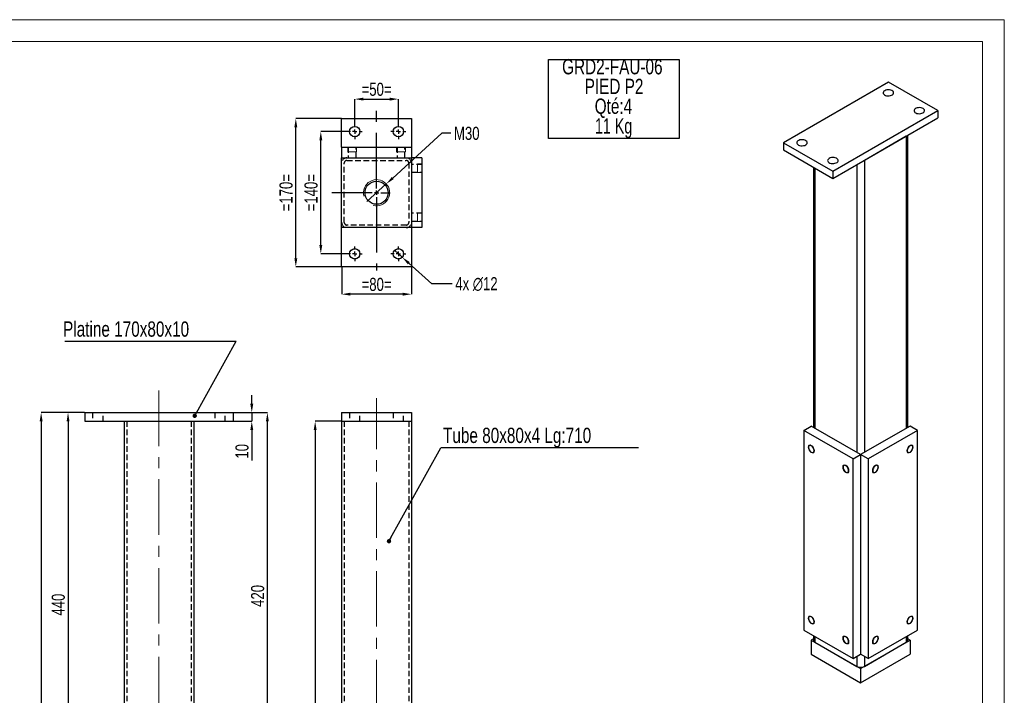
# Model space of a CAD drawing. Header units: millimetres. Extents: x 5 to 415, y 5 to 292.
# Tile 3 of 3: x 189 to 415, y 137 to 292. Entities that reach past the tile are written whole.
import ezdxf

# ---------------------------------------------------------------- set-up
doc = ezdxf.new("R2010")
doc.units = ezdxf.units.MM
doc.header["$PDSIZE"] = -1
doc.linetypes.add('CENTERX2', pattern=[20.32, 12.7, -2.54, 2.54, -2.54])
doc.linetypes.add('HIDDEN', pattern=[1.905, 1.27, -0.635])
for name, color, linetype in [('COTES', 1, 'Continuous'), ('NOTES', 6, 'Continuous'), ('TRAIT-FINS', 9, 'Continuous'), ('TRAIT-MIXTES', 3, 'CENTERX2'), ('TRAIT-TIRET', 2, 'HIDDEN')]:
    doc.layers.add(name, color=color, linetype=linetype)
doc.layers.add('TRAIT-FORT', color=4, linetype='Continuous', lineweight=25)
doc.styles.add('SLDTEXTSTYLE0', font='TXT', dxfattribs={"width": 0.75})
doc.styles.add('SLDTEXTSTYLE5', font='TXT', dxfattribs={"width": 0.7})
doc.dimstyles.new('SLDDIMSTYLE1', dxfattribs={"dimtxt": 3, "dimasz": 2, "dimexe": 0, "dimexo": 0.0625, "dimgap": 0.75, "dimtad": 1, "dimlfac": 5, "dimrnd": 1e-09, "dimzin": 12, "dimdsep": 46, "dimtxsty": 'SLDTEXTSTYLE0', "dimsah": 1, "dimcen": 0.09, "dimadec": 0, "dimazin": 3, "dimtfac": 1, "dimtofl": 0, "dimtmove": 0, "dimatfit": 3, "dimfxl": 1, "dimfrac": 2, "dimtolj": 1, "dimtzin": 12, "dimarcsym": 0})
doc.dimstyles.new('SLDDIMSTYLE2', dxfattribs={"dimtxt": 3, "dimasz": 2, "dimexe": 0, "dimexo": 0.0625, "dimgap": 0.75, "dimtad": 1, "dimlfac": 5, "dimrnd": 1e-09, "dimzin": 12, "dimdsep": 46, "dimtxsty": 'SLDTEXTSTYLE0', "dimsah": 1, "dimcen": 0.09, "dimadec": 0, "dimazin": 3, "dimtfac": 1, "dimtmove": 0, "dimatfit": 0, "dimfxl": 1, "dimfrac": 2, "dimtolj": 1, "dimtzin": 12, "dimarcsym": 0})
doc.dimstyles.new('SLDDIMSTYLE3', dxfattribs={"dimtxt": 0.18, "dimasz": 1, "dimexe": 0, "dimexo": 0.0625, "dimgap": 0, "dimtad": 0, "dimtih": 1, "dimtoh": 1, "dimdec": 0, "dimrnd": 1e-09, "dimzin": 0, "dimdsep": 46, "dimtxsty": 'Standard', "dimblk1": 'DOT', "dimblk2": 'DOT', "dimsah": 1, "dimcen": 0.09, "dimadec": 0, "dimazin": 0, "dimtfac": 1, "dimtdec": 0, "dimtofl": 0, "dimtmove": 0, "dimatfit": 3, "dimldrblk": 'DOT', "dimfxl": 1, "dimfrac": 2, "dimtolj": 1, "dimtzin": 0, "dimarcsym": 0})
doc.dimstyles.new('SLDDIMSTYLE4', dxfattribs={"dimtxt": 3, "dimasz": 2, "dimexe": 0, "dimexo": 0.0625, "dimgap": 0.75, "dimtad": 0, "dimtih": 1, "dimtoh": 1, "dimlfac": 5, "dimrnd": 1e-09, "dimzin": 12, "dimdsep": 46, "dimtxsty": 'SLDTEXTSTYLE0', "dimblk1": 'NONE', "dimsah": 1, "dimcen": 0, "dimadec": 0, "dimazin": 3, "dimtfac": 1, "dimtmove": 0, "dimatfit": 3, "dimldrblk": 'NONE', "dimfxl": 1, "dimfrac": 2, "dimtolj": 1, "dimtzin": 12, "dimarcsym": 0})
doc.dimstyles.new('SLDDIMSTYLE5', dxfattribs={"dimtxt": 3, "dimasz": 2, "dimexe": 0, "dimexo": 0.0625, "dimgap": 0.75, "dimtad": 0, "dimtih": 1, "dimtoh": 1, "dimlfac": 5, "dimrnd": 1e-09, "dimzin": 12, "dimdsep": 46, "dimtxsty": 'SLDTEXTSTYLE0', "dimblk1": 'NONE', "dimsah": 1, "dimcen": 0, "dimadec": 0, "dimazin": 3, "dimtfac": 1, "dimtmove": 0, "dimatfit": 3, "dimldrblk": 'NONE', "dimfxl": 1, "dimfrac": 2, "dimtolj": 1, "dimtzin": 12, "dimarcsym": 0})

# ---------------------------------------------------------------- blocks, each defined once
blk = doc.blocks.new('_D_14')
at = {"layer": 'COTES', "color": 0, "lineweight": -2, "transparency": 16777216}
for p, q in [((263.1, 200.01), (257.09, 200.01)), ((257.09, 198.01), (257.09, 60.01)), ((263.1, 58.01), (257.09, 58.01))]:
    blk.add_line(p, q, dxfattribs=at)
at = {"layer": 'COTES', "color": 0, "transparency": 16777216}
for points in [[(256.75, 198.01), (257.42, 198.01), (257.09, 200.01)], [(256.75, 60.01), (257.42, 60.01), (257.09, 58.01)]]:
    blk.add_solid(points, dxfattribs=at)
at = {"layer": 'Defpoints', "color": 0, "transparency": 16777216}
for p in [(263.16, 200.01), (257.09, 58.01), (263.16, 58.01)]:
    blk.add_point(p, dxfattribs=at)
at = {"layer": 'COTES', "color": 0, "transparency": 16777216, "insert": (253.34, 129.01), "char_height": 3, "attachment_point": 2, "rotation": 90, "style": 'SLDTEXTSTYLE0'}
blk.add_mtext('\\A1;710', dxfattribs=at)
blk = doc.blocks.new('SW_NOTE_8')
at = {"layer": 'NOTES', "color": 0}
blk.add_line((45.26, 0), (0, 0), dxfattribs=at)
at = {"layer": 'NOTES', "color": 0, "insert": (0.47, 4.57), "char_height": 3.5, "attachment_point": 1, "style": 'SLDTEXTSTYLE0'}
blk.add_mtext('Tube 80x80x4 Lg:710', dxfattribs=at)
blk = doc.blocks.new('_Dot')
at = {"color": 0, "linetype": 'ByBlock', "lineweight": -2}
blk.add_line((-0.5, 0), (-1, 0), dxfattribs=at)
at = {"color": 0, "linetype": 'ByBlock', "const_width": 0.5}
blk.add_lwpolyline([(-0.25, 0, 1), (0.25, 0, 1)], format="xyb", close=True, dxfattribs=at)
blk = doc.blocks.new('SW_NOTE_11')
at = {"layer": 'NOTES', "color": 0}
for p, q in [((-0.02, -13.7), (-0.02, 4.42)), ((-0.02, 4.42), (29.92, 4.42)), ((29.92, 4.42), (29.92, -13.7)), ((29.92, -13.7), (-0.02, -13.7))]:
    blk.add_line(p, q, dxfattribs=at)
at = {"layer": 'NOTES', "color": 0, "char_height": 3.5, "attachment_point": 2}
for s, insert, style in [('GRD2-FAU-06', (14.6, 4.51), 'SLDTEXTSTYLE0'), ('PIED P2', (14.99, -0.01), 'SLDTEXTSTYLE0'), ('Qté:4', (14.85, -4.54), 'SLDTEXTSTYLE0'), ('11 Kg', (14.89, -9.07), 'SLDTEXTSTYLE5')]:
    blk.add_mtext(s, dxfattribs=dict(at, insert=insert, style=style))
blk = doc.blocks.new('_D_16')
at = {"layer": 'COTES', "color": 0, "lineweight": -2, "transparency": 16777216}
for p, q in [((204.23, 202.01), (194.3, 202.01)), ((194.3, 200.01), (194.3, 56.01)), ((213.23, 54.01), (194.3, 54.01))]:
    blk.add_line(p, q, dxfattribs=at)
at = {"layer": 'COTES', "color": 0, "transparency": 16777216}
for points in [[(193.96, 200.01), (194.63, 200.01), (194.3, 202.01)], [(193.96, 56.01), (194.63, 56.01), (194.3, 54.01)]]:
    blk.add_solid(points, dxfattribs=at)
at = {"layer": 'Defpoints', "color": 0, "transparency": 16777216}
for p in [(204.3, 202.01), (194.3, 54.01), (213.3, 54.01)]:
    blk.add_point(p, dxfattribs=at)
at = {"layer": 'COTES', "color": 0, "transparency": 16777216, "insert": (190.55, 128.01), "char_height": 3, "attachment_point": 2, "rotation": 90, "style": 'SLDTEXTSTYLE0'}
blk.add_mtext('\\A1;740', dxfattribs=at)
blk = doc.blocks.new('_D_19')
at = {"layer": 'COTES', "color": 0, "lineweight": -2, "transparency": 16777216}
for p, q in [((238.36, 202.01), (246.14, 202.01)), ((246.14, 120.01), (246.14, 200.01)), ((229.36, 118.01), (246.14, 118.01))]:
    blk.add_line(p, q, dxfattribs=at)
at = {"layer": 'COTES', "color": 0, "transparency": 16777216}
for points in [[(245.81, 200.01), (246.47, 200.01), (246.14, 202.01)], [(245.81, 120.01), (246.47, 120.01), (246.14, 118.01)]]:
    blk.add_solid(points, dxfattribs=at)
at = {"layer": 'Defpoints', "color": 0, "transparency": 16777216}
for p in [(238.3, 202.01), (246.14, 202.01), (229.3, 118.01)]:
    blk.add_point(p, dxfattribs=at)
at = {"layer": 'COTES', "color": 0, "transparency": 16777216, "insert": (242.39, 160.01), "char_height": 3, "attachment_point": 2, "rotation": 90, "style": 'SLDTEXTSTYLE0'}
blk.add_mtext('\\A1;420', dxfattribs=at)
blk = doc.blocks.new('_D_22')
at = {"layer": 'COTES', "color": 0, "lineweight": -2, "transparency": 16777216}
for p, q in [((242.56, 204.01), (242.56, 206.01)), ((238.36, 202.01), (242.56, 202.01)), ((242.56, 202.01), (242.56, 200.01)), ((238.36, 200.01), (242.56, 200.01)), ((242.56, 198.01), (242.56, 191.06))]:
    blk.add_line(p, q, dxfattribs=at)
at = {"layer": 'COTES', "color": 0, "transparency": 16777216}
for points in [[(242.23, 204.01), (242.9, 204.01), (242.56, 202.01)], [(242.23, 198.01), (242.9, 198.01), (242.56, 200.01)]]:
    blk.add_solid(points, dxfattribs=at)
at = {"layer": 'Defpoints', "color": 0, "transparency": 16777216}
for p in [(238.3, 202.01), (238.3, 200.01), (242.56, 200.01)]:
    blk.add_point(p, dxfattribs=at)
at = {"layer": 'COTES', "color": 0, "transparency": 16777216, "insert": (238.81, 193.13), "char_height": 3, "attachment_point": 2, "rotation": 90, "style": 'SLDTEXTSTYLE0'}
blk.add_mtext('\\A1;10', dxfattribs=at)
blk = doc.blocks.new('_D_24')
at = {"layer": 'COTES', "color": 0, "lineweight": -2, "transparency": 16777216}
for p, q in [((204.23, 202.01), (200.46, 202.01)), ((200.46, 200.01), (200.46, 116.01)), ((214.23, 114.01), (200.46, 114.01))]:
    blk.add_line(p, q, dxfattribs=at)
at = {"layer": 'COTES', "color": 0, "transparency": 16777216}
for points in [[(200.13, 200.01), (200.79, 200.01), (200.46, 202.01)], [(200.13, 116.01), (200.79, 116.01), (200.46, 114.01)]]:
    blk.add_solid(points, dxfattribs=at)
at = {"layer": 'Defpoints', "color": 0, "transparency": 16777216}
for p in [(204.3, 202.01), (200.46, 114.01), (214.3, 114.01)]:
    blk.add_point(p, dxfattribs=at)
at = {"layer": 'COTES', "color": 0, "transparency": 16777216, "insert": (196.71, 158.01), "char_height": 3, "attachment_point": 2, "rotation": 90, "style": 'SLDTEXTSTYLE0'}
blk.add_mtext('\\A1;440', dxfattribs=at)
blk = doc.blocks.new('SW_NOTE_12')
at = {"layer": 'NOTES', "color": 0}
blk.add_line((-39.28, 0), (0, 0), dxfattribs=at)
at = {"layer": 'NOTES', "color": 0, "insert": (-39.7, 4.52), "char_height": 3.5, "attachment_point": 1, "style": 'SLDTEXTSTYLE0'}
blk.add_mtext('Platine 170x80x10', dxfattribs=at)
blk = doc.blocks.new('_D_26')
at = {"layer": 'COTES', "color": 0, "lineweight": -2, "transparency": 16777216}
for p, q in [((263.1, 269.37), (252.65, 269.37)), ((252.65, 237.37), (252.65, 267.37)), ((263.1, 235.37), (252.65, 235.37))]:
    blk.add_line(p, q, dxfattribs=at)
at = {"layer": 'COTES', "color": 0, "transparency": 16777216}
for points in [[(252.32, 267.37), (252.99, 267.37), (252.65, 269.37)], [(252.32, 237.37), (252.99, 237.37), (252.65, 235.37)]]:
    blk.add_solid(points, dxfattribs=at)
at = {"layer": 'Defpoints', "color": 0, "transparency": 16777216}
for p in [(252.65, 269.37), (263.16, 269.37), (263.16, 235.37)]:
    blk.add_point(p, dxfattribs=at)
at = {"layer": 'COTES', "color": 0, "transparency": 16777216, "insert": (248.9, 252.37), "char_height": 3, "attachment_point": 2, "rotation": 90, "style": 'SLDTEXTSTYLE0'}
blk.add_mtext('\\A1;=170=', dxfattribs=at)
blk = doc.blocks.new('_D_27')
at = {"layer": 'COTES', "color": 0, "lineweight": -2, "transparency": 16777216}
for p, q in [((266.16, 268.13), (266.16, 273.81)), ((268.16, 273.81), (274.16, 273.81)), ((276.16, 268.13), (276.16, 273.81))]:
    blk.add_line(p, q, dxfattribs=at)
at = {"layer": 'COTES', "color": 0, "transparency": 16777216}
for points in [[(268.16, 274.14), (268.16, 273.47), (266.16, 273.81)], [(274.16, 274.14), (274.16, 273.47), (276.16, 273.81)]]:
    blk.add_solid(points, dxfattribs=at)
at = {"layer": 'Defpoints', "color": 0, "transparency": 16777216}
for p in [(276.16, 273.81), (266.16, 268.07), (276.16, 268.07)]:
    blk.add_point(p, dxfattribs=at)
at = {"layer": 'COTES', "color": 0, "transparency": 16777216, "insert": (271.16, 277.56), "char_height": 3, "attachment_point": 2, "style": 'SLDTEXTSTYLE0'}
blk.add_mtext('\\A1;=50=', dxfattribs=at)
blk = doc.blocks.new('_D_28')
at = {"layer": 'COTES', "color": 0, "lineweight": -2, "transparency": 16777216}
for p, q in [((263.16, 235.31), (263.16, 229.12)), ((279.16, 235.31), (279.16, 229.12)), ((277.16, 229.12), (265.16, 229.12))]:
    blk.add_line(p, q, dxfattribs=at)
at = {"layer": 'COTES', "color": 0, "transparency": 16777216}
for points in [[(265.16, 229.46), (265.16, 228.79), (263.16, 229.12)], [(277.16, 229.46), (277.16, 228.79), (279.16, 229.12)]]:
    blk.add_solid(points, dxfattribs=at)
at = {"layer": 'Defpoints', "color": 0, "transparency": 16777216}
for p in [(263.16, 235.37), (279.16, 235.37), (263.16, 229.12)]:
    blk.add_point(p, dxfattribs=at)
at = {"layer": 'COTES', "color": 0, "transparency": 16777216, "insert": (271.16, 232.87), "char_height": 3, "attachment_point": 2, "style": 'SLDTEXTSTYLE0'}
blk.add_mtext('\\A1;=80=', dxfattribs=at)
blk = doc.blocks.new('_D_29')
at = {"layer": 'COTES', "color": 0, "lineweight": -2, "transparency": 16777216}
for p, q in [((264.4, 266.37), (258.38, 266.37)), ((258.38, 240.37), (258.38, 264.37)), ((264.4, 238.37), (258.38, 238.37))]:
    blk.add_line(p, q, dxfattribs=at)
at = {"layer": 'COTES', "color": 0, "transparency": 16777216}
for points in [[(258.05, 264.37), (258.71, 264.37), (258.38, 266.37)], [(258.05, 240.37), (258.71, 240.37), (258.38, 238.37)]]:
    blk.add_solid(points, dxfattribs=at)
at = {"layer": 'Defpoints', "color": 0, "transparency": 16777216}
for p in [(258.38, 266.37), (264.46, 266.37), (264.46, 238.37)]:
    blk.add_point(p, dxfattribs=at)
at = {"layer": 'COTES', "color": 0, "transparency": 16777216, "insert": (254.63, 252.37), "char_height": 3, "attachment_point": 2, "rotation": 90, "style": 'SLDTEXTSTYLE0'}
blk.add_mtext('\\A1;=140=', dxfattribs=at)
blk = doc.blocks.new('_D_30')
at = {"layer": 'COTES', "color": 0, "lineweight": -2, "transparency": 16777216}
for p, q in [((286.15, 265.97), (274.86, 255.73)), ((288.15, 265.97), (286.15, 265.97)), ((268.94, 250.35), (273.38, 254.38))]:
    blk.add_line(p, q, dxfattribs=at)
at = {"layer": 'COTES', "color": 0, "transparency": 16777216}
blk.add_solid([(274.64, 255.97), (275.09, 255.48), (273.38, 254.38)], dxfattribs=at)
at = {"layer": 'Defpoints', "color": 0, "transparency": 16777216}
for p in [(273.38, 254.38), (268.94, 250.35)]:
    blk.add_point(p, dxfattribs=at)
at = {"layer": 'COTES', "color": 0, "transparency": 16777216, "insert": (288.9, 267.47), "char_height": 3, "attachment_point": 1, "style": 'SLDTEXTSTYLE0'}
blk.add_mtext('\\A1;M30', dxfattribs=at)
blk = doc.blocks.new('_None')
blk = doc.blocks.new('_D_31')
at = {"layer": 'COTES', "color": 0, "lineweight": -2, "transparency": 16777216}
for p, q in [((275.26, 239.17), (277.05, 237.57)), ((283.79, 231.53), (278.54, 236.23)), ((288.45, 231.53), (283.79, 231.53))]:
    blk.add_line(p, q, dxfattribs=at)
at = {"layer": 'COTES', "color": 0, "transparency": 16777216}
blk.add_solid([(278.76, 236.48), (278.32, 235.98), (277.05, 237.57)], dxfattribs=at)
at = {"layer": 'Defpoints', "color": 0, "transparency": 16777216}
for p in [(275.26, 239.17), (277.05, 237.57)]:
    blk.add_point(p, dxfattribs=at)
at = {"layer": 'COTES', "color": 0, "transparency": 16777216, "insert": (289.2, 233.03), "char_height": 3, "attachment_point": 1, "style": 'SLDTEXTSTYLE0'}
blk.add_mtext('\\A1;4x ∅12', dxfattribs=at)
blk = doc.blocks.new('SW_CENTERMARKSYMBOL_17')
at = {"layer": 'TRAIT-MIXTES', "color": 0}
for p, q in [((-1, 0), (-1.7, 0)), ((0, 0), (-0.5, 0)), ((0, 1), (0, 1.7)), ((0, 0), (0, 0.5)), ((0, 0), (0, -0.5)), ((0, 0), (0.5, 0)), ((1, 0), (1.7, 0)), ((0, -1), (0, -1.7))]:
    blk.add_line(p, q, dxfattribs=at)
blk = doc.blocks.new('SW_CENTERMARKSYMBOL_18')
at = {"layer": 'TRAIT-MIXTES', "color": 0}
for p, q in [((-1, 0), (-1.7, 0)), ((0, 0), (-0.5, 0)), ((0, 1), (0, 1.7)), ((0, 0), (0, 0.5)), ((0, 0), (0, -0.5)), ((0, 0), (0.5, 0)), ((1, 0), (1.7, 0)), ((0, -1), (0, -1.7))]:
    blk.add_line(p, q, dxfattribs=at)
blk = doc.blocks.new('SW_CENTERMARKSYMBOL_19')
at = {"layer": 'TRAIT-MIXTES', "color": 0}
for p, q in [((-1, 0), (-1.7, 0)), ((0, 0), (-0.5, 0)), ((0, 1), (0, 1.7)), ((0, 0), (0, 0.5)), ((0, 0), (0, -0.5)), ((0, 0), (0.5, 0)), ((1, 0), (1.7, 0)), ((0, -1), (0, -1.7))]:
    blk.add_line(p, q, dxfattribs=at)
blk = doc.blocks.new('SW_CENTERMARKSYMBOL_20')
at = {"layer": 'TRAIT-MIXTES', "color": 0}
for p, q in [((-1, 0), (-1.7, 0)), ((0, 0), (-0.5, 0)), ((0, 1), (0, 1.7)), ((0, 0), (0, 0.5)), ((0, 0), (0, -0.5)), ((0, 0), (0.5, 0)), ((1, 0), (1.7, 0)), ((0, -1), (0, -1.7))]:
    blk.add_line(p, q, dxfattribs=at)
blk = doc.blocks.new('SW_CENTERMARKSYMBOL_21')
at = {"layer": 'TRAIT-MIXTES', "color": 0}
for p, q in [((0, 1), (0, 18.91)), ((-1, 0), (-10.27, 0)), ((0, 0), (-0.5, 0)), ((0, 0), (0, 0.5)), ((0, 0), (0, -0.5)), ((0, 0), (0.5, 0)), ((1, 0), (3.15, 0)), ((0, -1), (0, -17.82))]:
    blk.add_line(p, q, dxfattribs=at)

msp = doc.modelspace()

# ---------------------------------------------------------------- linework, layer by layer
at = {"lineweight": 18}
for p, q in [((415, 292), (5, 292)), ((415, 5), (415, 292)), ((410, 287), (10, 287)), ((410, 287), (410, 10))]:
    msp.add_line(p, q, dxfattribs=at)
at = {"layer": 'TRAIT-FINS', "lineweight": 18}
for p, q in [((264.5585, 262.7676), (264.5585, 261.7676)), ((264.5585, 262.7676), (264.5585, 261.7676)), ((264.5585, 262.7676), (266.5585, 262.7676)), ((264.5585, 261.7676), (266.5585, 261.7676)), ((264.5585, 261.7676), (266.5585, 261.7676)), ((266.5585, 262.7676), (266.5585, 261.7676)), ((266.5585, 262.7676), (266.5585, 261.7676)), ((275.7585, 262.7676), (275.7585, 261.7676)), ((275.7585, 262.7676), (275.7585, 261.7676)), ((275.7585, 262.7676), (277.7585, 262.7676)), ((275.7585, 261.7676), (277.7585, 261.7676)), ((275.7585, 261.7676), (277.7585, 261.7676)), ((277.7585, 262.7676), (277.7585, 261.7676)), ((277.7585, 262.7676), (277.7585, 261.7676)), ((281.5585, 258.9676), (280.5585, 258.9676)), ((280.5585, 258.9676), (280.5585, 256.9676)), ((281.5585, 258.9676), (280.5585, 258.9676)), ((280.5585, 258.9676), (280.5585, 256.9676)), ((281.5585, 258.9676), (281.5585, 256.9676)), ((281.5585, 256.9676), (280.5585, 256.9676)), ((281.5585, 256.9676), (280.5585, 256.9676)), ((281.5585, 247.7676), (280.5585, 247.7676)), ((280.5585, 247.7676), (280.5585, 245.7676)), ((281.5585, 247.7676), (280.5585, 247.7676)), ((280.5585, 247.7676), (280.5585, 245.7676)), ((281.5585, 247.7676), (281.5585, 245.7676)), ((281.5585, 245.7676), (280.5585, 245.7676)), ((281.5585, 245.7676), (280.5585, 245.7676))]:
    msp.add_line(p, q, dxfattribs=at)
at = {"layer": 'TRAIT-FINS', "lineweight": 18, "flags": 128}
for points in [[(370.7681, 194.4921), (371.0387, 194.2737), (371.2681, 193.9643), (371.4214, 193.6109), (371.4752, 193.2674), (371.4214, 192.986), (371.2681, 192.8095), (371.0387, 192.765), (370.7681, 192.859), (370.4975, 193.0774), (370.2681, 193.3868), (370.1148, 193.7402), (370.061, 194.0838), (370.1148, 194.3652), (370.2681, 194.5416), (370.4975, 194.5862), (370.7681, 194.4921)], [(370.7681, 194.4921), (371.0387, 194.2737), (371.2681, 193.9643), (371.4214, 193.6109), (371.4752, 193.2674), (371.4214, 192.986), (371.2681, 192.8095), (371.0387, 192.765), (370.7681, 192.859), (370.4975, 193.0774), (370.2681, 193.3868), (370.1148, 193.7402), (370.061, 194.0838), (370.1148, 194.3652), (370.2681, 194.5416), (370.4975, 194.5862), (370.7681, 194.4921)], [(393.3955, 194.4921), (393.6661, 194.5862), (393.8955, 194.5416), (394.0488, 194.3652), (394.1026, 194.0838), (394.0488, 193.7402), (393.8955, 193.3868), (393.6661, 193.0774), (393.3955, 192.859), (393.1249, 192.765), (392.8955, 192.8095), (392.7422, 192.986), (392.6884, 193.2674), (392.7422, 193.6109), (392.8955, 193.9643), (393.1249, 194.2737), (393.3955, 194.4921)], [(393.3955, 194.4921), (393.6661, 194.5862), (393.8955, 194.5416), (394.0488, 194.3652), (394.1026, 194.0838), (394.0488, 193.7402), (393.8955, 193.3868), (393.6661, 193.0774), (393.3955, 192.859), (393.1249, 192.765), (392.8955, 192.8095), (392.7422, 192.986), (392.6884, 193.2674), (392.7422, 193.6109), (392.8955, 193.9643), (393.1249, 194.2737), (393.3955, 194.4921)], [(378.6877, 189.9202), (378.9583, 189.7019), (379.1877, 189.3924), (379.341, 189.039), (379.3948, 188.6955), (379.341, 188.4141), (379.1877, 188.2377), (378.9583, 188.1931), (378.6877, 188.2871), (378.4171, 188.5055), (378.1877, 188.815), (378.0344, 189.1683), (377.9806, 189.5119), (378.0344, 189.7933), (378.1877, 189.9697), (378.4171, 190.0143), (378.6877, 189.9202)], [(378.6877, 189.9202), (378.9583, 189.7019), (379.1877, 189.3924), (379.341, 189.039), (379.3948, 188.6955), (379.341, 188.4141), (379.1877, 188.2377), (378.9583, 188.1931), (378.6877, 188.2871), (378.4171, 188.5055), (378.1877, 188.815), (378.0344, 189.1683), (377.9806, 189.5119), (378.0344, 189.7933), (378.1877, 189.9697), (378.4171, 190.0143), (378.6877, 189.9202)], [(385.4759, 189.9202), (385.7465, 190.0143), (385.9759, 189.9697), (386.1292, 189.7933), (386.183, 189.5119), (386.1292, 189.1683), (385.9759, 188.815), (385.7465, 188.5055), (385.4759, 188.2871), (385.2053, 188.1931), (384.9759, 188.2377), (384.8226, 188.4141), (384.7688, 188.6955), (384.8226, 189.039), (384.9759, 189.3924), (385.2053, 189.7019), (385.4759, 189.9202)], [(385.4759, 189.9202), (385.7465, 190.0143), (385.9759, 189.9697), (386.1292, 189.7933), (386.183, 189.5119), (386.1292, 189.1683), (385.9759, 188.815), (385.7465, 188.5055), (385.4759, 188.2871), (385.2053, 188.1931), (384.9759, 188.2377), (384.8226, 188.4141), (384.7688, 188.6955), (384.8226, 189.039), (384.9759, 189.3924), (385.2053, 189.7019), (385.4759, 189.9202)], [(370.7681, 155.2982), (371.0387, 155.0798), (371.2681, 154.7704), (371.4214, 154.417), (371.4752, 154.0734), (371.4214, 153.792), (371.2681, 153.6156), (371.0387, 153.571), (370.7681, 153.6651), (370.4975, 153.8834), (370.2681, 154.1929), (370.1148, 154.5463), (370.061, 154.8898), (370.1148, 155.1712), (370.2681, 155.3476), (370.4975, 155.3922), (370.7681, 155.2982)], [(393.3955, 155.2982), (393.6661, 155.3922), (393.8955, 155.3476), (394.0488, 155.1712), (394.1026, 154.8898), (394.0488, 154.5463), (393.8955, 154.1929), (393.6661, 153.8834), (393.3955, 153.6651), (393.1249, 153.571), (392.8955, 153.6156), (392.7422, 153.792), (392.6884, 154.0734), (392.7422, 154.417), (392.8955, 154.7704), (393.1249, 155.0798), (393.3955, 155.2982)], [(378.6877, 150.7263), (378.9583, 150.5079), (379.1877, 150.1985), (379.341, 149.8451), (379.3948, 149.5015), (379.341, 149.2201), (379.1877, 149.0437), (378.9583, 148.9991), (378.6877, 149.0932), (378.4171, 149.3116), (378.1877, 149.621), (378.0344, 149.9744), (377.9806, 150.3179), (378.0344, 150.5993), (378.1877, 150.7758), (378.4171, 150.8203), (378.6877, 150.7263)], [(385.4759, 150.7263), (385.7465, 150.8203), (385.9759, 150.7758), (386.1292, 150.5993), (386.183, 150.3179), (386.1292, 149.9744), (385.9759, 149.621), (385.7465, 149.3116), (385.4759, 149.0932), (385.2053, 148.9991), (384.9759, 149.0437), (384.8226, 149.2201), (384.7688, 149.5015), (384.8226, 149.8451), (384.9759, 150.1985), (385.2053, 150.5079), (385.4759, 150.7263)]]:
    msp.add_lwpolyline(points, dxfattribs=at)
at = {"layer": 'TRAIT-FINS', "lineweight": 18}
msp.add_arc((271.1585, 252.3676), 3, 255, 195, dxfattribs=at)
at = {"layer": 'TRAIT-FORT', "lineweight": 25}
for p, q in [((388.4458, 277.6956), (364.4041, 263.8167)), ((399.7595, 271.1644), (388.4458, 277.6956)), ((375.7178, 257.2854), (399.7595, 271.1644)), ((399.7595, 271.1644), (399.7595, 269.5313)), ((263.1585, 269.3676), (279.1585, 269.3676)), ((263.1585, 262.7676), (263.1585, 269.3676)), ((279.1585, 269.3676), (279.1585, 262.7676)), ((375.7178, 255.6524), (399.7595, 269.5313)), ((382.9303, 259.816), (392.547, 265.3676)), ((392.547, 265.3676), (392.547, 198.4113)), ((392.8984, 198.6142), (392.8984, 265.5705)), ((263.1585, 262.7676), (263.1585, 260.3676)), ((263.1585, 262.7676), (279.1585, 262.7676)), ((279.1585, 262.7676), (279.1585, 260.3676)), ((364.4041, 263.8167), (375.7178, 257.2854)), ((364.4041, 263.8167), (364.4041, 262.1836)), ((364.4041, 262.1836), (375.7178, 255.6524)), ((263.1585, 260.3676), (279.1585, 260.3676)), ((263.1585, 244.3676), (263.1585, 260.3676)), ((279.1585, 260.3676), (279.1585, 244.3676)), ((281.5585, 260.3676), (279.1585, 260.3676)), ((281.5585, 260.3676), (281.5585, 244.3676)), ((382.9303, 259.816), (382.9303, 192.8597)), ((371.2651, 258.2228), (371.2651, 198.6142)), ((371.6166, 258.0199), (371.6166, 198.4113)), ((375.7178, 257.2854), (375.7178, 255.6524)), ((381.2333, 258.8364), (381.2333, 192.8597)), ((263.1585, 235.3676), (263.1585, 244.3676)), ((279.1585, 244.3676), (263.1585, 244.3676)), ((279.1585, 244.3676), (279.1585, 235.3676)), ((281.5585, 244.3676), (279.1585, 244.3676)), ((279.1585, 235.3676), (263.1585, 235.3676)), ((204.2966, 202.0087), (204.2966, 200.0087)), ((204.2966, 202.0087), (238.2966, 202.0087)), ((238.2966, 202.0087), (238.2966, 200.0087)), ((263.1585, 202.0087), (263.1585, 200.0087)), ((263.1585, 202.0087), (279.1585, 202.0087)), ((279.1585, 202.0087), (279.1585, 200.0087)), ((204.2966, 200.0087), (238.2966, 200.0087)), ((213.2966, 200.0087), (213.2966, 118.0087)), ((214.4966, 200.0087), (228.0966, 200.0087)), ((229.2966, 200.0087), (229.2966, 118.0087)), ((263.1585, 200.0087), (279.1585, 200.0087)), ((263.1585, 200.0087), (263.1585, 118.0087)), ((279.1585, 200.0087), (279.1585, 118.0087)), ((369.071, 197.9214), (370.7681, 198.9011)), ((382.0818, 192.3699), (370.7681, 198.9011)), ((393.3955, 198.9011), (382.0818, 192.3699)), ((395.0926, 197.9214), (393.3955, 198.9011)), ((369.071, 197.9214), (369.071, 152.1951)), ((380.3847, 191.3902), (369.071, 197.9214)), ((395.0926, 197.9214), (383.7788, 191.3902)), ((395.0926, 152.1951), (395.0926, 197.9214)), ((380.3847, 191.3902), (382.0818, 192.3699)), ((383.7788, 191.3902), (382.0818, 192.3699)), ((382.0818, 192.3699), (382.0818, 146.6436)), ((380.3847, 145.6639), (380.3847, 191.3902)), ((383.7788, 191.3902), (383.7788, 145.6639)), ((369.071, 152.1951), (380.3847, 145.6639)), ((383.7788, 145.6639), (395.0926, 152.1951)), ((371.2651, 150.1956), (370.7681, 149.9087)), ((370.7681, 149.9087), (382.0818, 143.3774)), ((370.7681, 149.9087), (370.7681, 146.6425)), ((371.2651, 150.9285), (371.2651, 149.9087)), ((371.6166, 150.7256), (371.6166, 149.4188)), ((371.6166, 149.4188), (381.2333, 143.8672)), ((382.0818, 143.3774), (393.3955, 149.9087)), ((382.9303, 143.8672), (392.547, 149.4188)), ((392.547, 150.7256), (392.547, 149.4188)), ((392.8984, 149.9087), (392.8984, 150.9285)), ((393.3955, 149.9087), (392.8984, 150.1956)), ((393.3955, 149.9087), (393.3955, 146.6425)), ((370.7681, 146.6425), (382.0818, 140.1112)), ((380.3847, 145.6639), (382.0818, 146.6436)), ((381.2333, 146.1537), (381.2333, 143.8672)), ((383.7788, 145.6639), (382.0818, 146.6436)), ((382.0818, 140.1112), (393.3955, 146.6425)), ((382.9303, 146.1537), (382.9303, 143.8672)), ((382.0818, 143.3774), (382.0818, 140.1112))]:
    msp.add_line(p, q, dxfattribs=at)
at = {"layer": 'TRAIT-FORT', "lineweight": 25, "flags": 128}
for points in [[(387.5972, 275.7363), (387.4129, 275.5991), (387.2934, 275.4397), (387.2463, 275.2682), (387.2747, 275.0953), (387.3765, 274.9319), (387.5456, 274.7883), (387.7713, 274.6735), (388.0393, 274.5946), (388.3328, 274.5568), (388.6335, 274.5622), (388.9223, 274.6107), (389.1812, 274.699), (389.3939, 274.8218), (389.5471, 274.9713), (389.631, 275.1381), (389.6404, 275.3116), (389.5748, 275.4811), (389.4382, 275.6358), (389.2393, 275.7661), (388.9905, 275.8637), (388.7075, 275.9225), (388.4081, 275.9388), (388.111, 275.9117), (387.8349, 275.8427), (387.5972, 275.7363)], [(396.3653, 270.6745), (396.5497, 270.8117), (396.6692, 270.9711), (396.7162, 271.1426), (396.6879, 271.3155), (396.586, 271.4789), (396.417, 271.6225), (396.1913, 271.7373), (395.9233, 271.8162), (395.6298, 271.8541), (395.3291, 271.8486), (395.0402, 271.8002), (394.7813, 271.7118), (394.5686, 271.589), (394.4155, 271.4395), (394.3316, 271.2728), (394.3221, 271.0992), (394.3878, 270.9297), (394.5243, 270.775), (394.7232, 270.6447), (394.972, 270.5471), (395.255, 270.4883), (395.5545, 270.472), (395.8516, 270.4991), (396.1277, 270.5681), (396.3653, 270.6745)], [(369.4953, 263.3269), (369.6797, 263.4641), (369.7991, 263.6234), (369.8462, 263.7949), (369.8179, 263.9678), (369.716, 264.1312), (369.5469, 264.2748), (369.3213, 264.3897), (369.0532, 264.4685), (368.7597, 264.5064), (368.459, 264.5009), (368.1702, 264.4525), (367.9113, 264.3641), (367.6986, 264.2413), (367.5455, 264.0918), (367.4615, 263.9251), (367.4521, 263.7515), (367.5177, 263.5821), (367.6543, 263.4273), (367.8532, 263.2971), (368.102, 263.1995), (368.385, 263.1406), (368.6845, 263.1243), (368.9816, 263.1515), (369.2576, 263.2204), (369.4953, 263.3269)], [(374.8693, 260.2245), (374.6849, 260.0873), (374.5655, 259.9279), (374.5184, 259.7564), (374.5467, 259.5836), (374.6486, 259.4202), (374.8177, 259.2765), (375.0433, 259.1617), (375.3113, 259.0829), (375.6049, 259.045), (375.9056, 259.0505), (376.1944, 259.0989), (376.4533, 259.1873), (376.666, 259.3101), (376.8191, 259.4595), (376.9031, 259.6263), (376.9125, 259.7999), (376.8469, 259.9693), (376.7103, 260.124), (376.5114, 260.2543), (376.2626, 260.3519), (375.9796, 260.4107), (375.6801, 260.4271), (375.383, 260.3999), (375.107, 260.3309), (374.8693, 260.2245)], [(370.7681, 194.4105), (370.5888, 194.4842), (370.424, 194.4924), (370.2871, 194.4345), (370.1892, 194.315), (370.1382, 194.1438), (370.1382, 193.9346), (370.1892, 193.7045), (370.2871, 193.472), (370.424, 193.256), (370.5888, 193.074), (370.7681, 192.9407), (370.9474, 192.867), (371.1121, 192.8587), (371.249, 192.9167), (371.347, 193.0361), (371.398, 193.2073), (371.398, 193.4165), (371.347, 193.6467), (371.249, 193.8792), (371.1121, 194.0952), (370.9474, 194.2772), (370.7681, 194.4105)], [(393.3955, 194.4105), (393.2162, 194.2772), (393.0514, 194.0952), (392.9145, 193.8792), (392.8166, 193.6467), (392.7656, 193.4165), (392.7656, 193.2073), (392.8166, 193.0361), (392.9145, 192.9167), (393.0514, 192.8587), (393.2162, 192.867), (393.3955, 192.9407), (393.5748, 193.074), (393.7396, 193.256), (393.8765, 193.472), (393.9744, 193.7045), (394.0254, 193.9346), (394.0254, 194.1438), (393.9744, 194.315), (393.8765, 194.4345), (393.7396, 194.4924), (393.5748, 194.4842), (393.3955, 194.4105)], [(378.6877, 189.8386), (378.5084, 189.9123), (378.3436, 189.9205), (378.2067, 189.8626), (378.1088, 189.7432), (378.0578, 189.5719), (378.0578, 189.3627), (378.1088, 189.1326), (378.2067, 188.9001), (378.3436, 188.6841), (378.5084, 188.5021), (378.6877, 188.3688), (378.867, 188.2951), (379.0317, 188.2868), (379.1686, 188.3448), (379.2666, 188.4642), (379.3176, 188.6355), (379.3176, 188.8446), (379.2666, 189.0748), (379.1686, 189.3073), (379.0317, 189.5233), (378.867, 189.7053), (378.6877, 189.8386)], [(385.4759, 189.8386), (385.2966, 189.7053), (385.1318, 189.5233), (384.9949, 189.3073), (384.897, 189.0748), (384.846, 188.8446), (384.846, 188.6355), (384.897, 188.4642), (384.9949, 188.3448), (385.1318, 188.2868), (385.2966, 188.2951), (385.4759, 188.3688), (385.6552, 188.5021), (385.82, 188.6841), (385.9569, 188.9001), (386.0548, 189.1326), (386.1058, 189.3627), (386.1058, 189.5719), (386.0548, 189.7432), (385.9569, 189.8626), (385.82, 189.9205), (385.6552, 189.9123), (385.4759, 189.8386)], [(370.7681, 155.2165), (370.5888, 155.2902), (370.424, 155.2985), (370.2871, 155.2405), (370.1892, 155.1211), (370.1382, 154.9498), (370.1382, 154.7407), (370.1892, 154.5105), (370.2871, 154.278), (370.424, 154.062), (370.5888, 153.88), (370.7681, 153.7467), (370.9474, 153.673), (371.1121, 153.6648), (371.249, 153.7227), (371.347, 153.8421), (371.398, 154.0134), (371.398, 154.2226), (371.347, 154.4527), (371.249, 154.6852), (371.1121, 154.9012), (370.9474, 155.0832), (370.7681, 155.2165)], [(393.3955, 155.2165), (393.2162, 155.0832), (393.0514, 154.9012), (392.9145, 154.6852), (392.8166, 154.4527), (392.7656, 154.2226), (392.7656, 154.0134), (392.8166, 153.8421), (392.9145, 153.7227), (393.0514, 153.6648), (393.2162, 153.673), (393.3955, 153.7467), (393.5748, 153.88), (393.7396, 154.062), (393.8765, 154.278), (393.9744, 154.5105), (394.0254, 154.7407), (394.0254, 154.9498), (393.9744, 155.1211), (393.8765, 155.2405), (393.7396, 155.2985), (393.5748, 155.2902), (393.3955, 155.2165)], [(378.6877, 150.6446), (378.5084, 150.7184), (378.3436, 150.7266), (378.2067, 150.6686), (378.1088, 150.5492), (378.0578, 150.378), (378.0578, 150.1688), (378.1088, 149.9386), (378.2067, 149.7061), (378.3436, 149.4901), (378.5084, 149.3081), (378.6877, 149.1748), (378.867, 149.1011), (379.0317, 149.0929), (379.1686, 149.1508), (379.2666, 149.2703), (379.3176, 149.4415), (379.3176, 149.6507), (379.2666, 149.8808), (379.1686, 150.1133), (379.0317, 150.3293), (378.867, 150.5113), (378.6877, 150.6446)], [(385.4759, 150.6446), (385.2966, 150.5113), (385.1318, 150.3293), (384.9949, 150.1133), (384.897, 149.8808), (384.846, 149.6507), (384.846, 149.4415), (384.897, 149.2703), (384.9949, 149.1508), (385.1318, 149.0929), (385.2966, 149.1011), (385.4759, 149.1748), (385.6552, 149.3081), (385.82, 149.4901), (385.9569, 149.7061), (386.0548, 149.9386), (386.1058, 150.1688), (386.1058, 150.378), (386.0548, 150.5492), (385.9569, 150.6686), (385.82, 150.7266), (385.6552, 150.7184), (385.4759, 150.6446)]]:
    msp.add_lwpolyline(points, dxfattribs=at)
at = {"layer": 'TRAIT-FORT', "lineweight": 25}
for centre, radius in [((266.1585, 266.3676), 1.2), ((276.1585, 266.3676), 1.2), ((271.1585, 252.3676), 2.65), ((266.1585, 238.3676), 1.2), ((276.1585, 238.3676), 1.2)]:
    msp.add_circle(centre, radius, dxfattribs=at)
for centre, radius, start, end in [((371.8657, 149.9686), 0.6035, 185.694834, 245.625247), ((392.2979, 149.9686), 0.6035, 294.374574, 354.30523), ((382.0818, 145.5049), 1.8444, 242.609683, 297.390337)]:
    msp.add_arc(centre, radius, start, end, dxfattribs=at)
at = {"layer": 'TRAIT-MIXTES', "lineweight": 18}
for p, q in [((221.2966, 207.0382), (221.2966, 52.2367)), ((271.1585, 51.3671), (271.1585, 205.2988))]:
    msp.add_line(p, q, dxfattribs=at)
at = {"layer": 'TRAIT-TIRET'}
for p, q in [((264.6585, 262.7676), (264.6585, 260.3676)), ((266.4585, 260.3676), (266.4585, 262.7676)), ((275.8585, 262.7676), (275.8585, 260.3676)), ((277.6585, 260.3676), (277.6585, 262.7676)), ((264.3585, 259.7676), (277.9585, 259.7676)), ((263.7585, 245.5676), (263.7585, 259.1676)), ((278.5585, 259.1676), (278.5585, 245.5676)), ((281.5585, 258.8676), (279.1585, 258.8676)), ((279.1585, 257.0676), (281.5585, 257.0676)), ((281.5585, 247.6676), (279.1585, 247.6676)), ((277.9585, 244.9676), (264.3585, 244.9676)), ((279.1585, 245.8676), (281.5585, 245.8676)), ((206.0966, 202.0087), (206.0966, 200.0087)), ((208.4966, 200.0087), (208.4966, 202.0087)), ((234.0966, 202.0087), (234.0966, 200.0087)), ((236.4966, 200.0087), (236.4966, 202.0087)), ((264.9585, 202.0087), (264.9585, 200.0087)), ((267.3585, 200.0087), (267.3585, 202.0087)), ((274.9585, 202.0087), (274.9585, 200.0087)), ((277.3585, 200.0087), (277.3585, 202.0087)), ((213.8966, 200.0087), (213.8966, 58.0087)), ((228.6966, 200.0087), (228.6966, 58.0087)), ((263.7585, 200.0087), (263.7585, 58.0087)), ((278.5585, 200.0087), (278.5585, 58.0087))]:
    msp.add_line(p, q, dxfattribs=at)
for centre, radius, start, end in [((264.3585, 259.1676), 1.2, 90, 180), ((264.3585, 259.1676), 0.6, 90, 180), ((277.9585, 259.1676), 1.2, 0, 90), ((277.9585, 259.1676), 0.6, 0, 90), ((264.3585, 245.5676), 1.2, 180, 270), ((264.3585, 245.5676), 0.6, 180, 270), ((277.9585, 245.5676), 1.2, 270, 0), ((277.9585, 245.5676), 0.6, 270, 0)]:
    msp.add_arc(centre, radius, start, end, dxfattribs=at)

# ---------------------------------------------------------------- block references
at = {"layer": 'NOTES'}
for name, p in [('SW_NOTE_11', (310.5826, 278.4757)), ('SW_NOTE_12', (239.0225, 218.3674)), ('SW_NOTE_8', (285.9151, 193.9649))]:
    msp.add_blockref(name, p, dxfattribs=at)
at = {"layer": 'TRAIT-MIXTES'}
for name, p in [('SW_CENTERMARKSYMBOL_21', (271.1585, 252.3676)), ('SW_CENTERMARKSYMBOL_19', (266.1585, 266.3676)), ('SW_CENTERMARKSYMBOL_20', (276.1585, 266.3676)), ('SW_CENTERMARKSYMBOL_17', (266.1585, 238.3676)), ('SW_CENTERMARKSYMBOL_18', (276.1585, 238.3676))]:
    msp.add_blockref(name, p, dxfattribs=at)

# ---------------------------------------------------------------- dimensions: what is measured, and where the dimension line sits
at = {"layer": 'COTES'}
for base, p1, p2, dimstyle, picture, middle in [((276.1585, 273.8079), (266.1585, 268.0676), (276.1585, 268.0676), 'SLDDIMSTYLE2', '_D_27', (271.1585, 273.8079)), ((263.1585, 229.1243), (279.1585, 235.3676), (263.1585, 235.3676), 'SLDDIMSTYLE1', '_D_28', (271.1585, 229.1243))]:
    dim = msp.add_linear_dim(base=base, p1=p1, p2=p2, text='=<>=', dimstyle=dimstyle, dxfattribs=at)
    dim.commit()
    dim.dimension.update_dxf_attribs({"geometry": picture, "text_midpoint": middle, "dimtype": 160})
for base, p1, p2, picture, middle in [((252.6519, 269.3676), (263.1585, 235.3676), (263.1585, 269.3676), '_D_26', (252.6519, 252.3676)), ((258.3813, 266.3676), (264.4585, 238.3676), (264.4585, 266.3676), '_D_29', (258.3813, 252.3676))]:
    dim = msp.add_linear_dim(base=base, p1=p1, p2=p2, angle=90, text='=<>=', dimstyle='SLDDIMSTYLE1', dxfattribs=at)
    dim.commit()
    dim.dimension.update_dxf_attribs({"geometry": picture, "text_midpoint": middle, "dimtype": 160})
dim = msp.add_diameter_dim_2p(p1=(268.9367, 250.3517), p2=(273.3802, 254.3836), text='M30', dimstyle='SLDDIMSTYLE4', override={"dimpost": '<>'}, dxfattribs=at)
dim.commit()
dim.dimension.update_dxf_attribs({"geometry": '_D_30', "text_midpoint": (291.7154, 265.9733), "dimtype": 163})
dim = msp.add_diameter_dim_2p(p1=(275.2649, 239.1686), p2=(277.052, 237.5667), text='4x <>', dimstyle='SLDDIMSTYLE5', dxfattribs=at)
dim.commit()
dim.dimension.update_dxf_attribs({"geometry": '_D_31', "text_midpoint": (295.1994, 231.5285), "dimtype": 163})
for base, p1, p2, dimstyle, picture, middle in [((242.5627, 200.0087), (238.2966, 202.0087), (238.2966, 200.0087), 'SLDDIMSTYLE2', '_D_22', (242.5627, 193.1267)), ((194.2966, 54.0087), (204.2966, 202.0087), (213.2966, 54.0087), 'SLDDIMSTYLE1', '_D_16', (194.2966, 128.0087)), ((200.4615, 114.0087), (204.2966, 202.0087), (214.2966, 114.0087), 'SLDDIMSTYLE1', '_D_24', (200.4615, 158.0087)), ((246.1409, 202.0087), (229.2966, 118.0087), (238.2966, 202.0087), 'SLDDIMSTYLE1', '_D_19', (246.1409, 160.0087)), ((257.087, 58.0087), (263.1585, 200.0087), (263.1585, 58.0087), 'SLDDIMSTYLE1', '_D_14', (257.087, 129.0087))]:
    dim = msp.add_linear_dim(base=base, p1=p1, p2=p2, angle=90, dimstyle=dimstyle, dxfattribs=at)
    dim.commit()
    dim.dimension.update_dxf_attribs({"geometry": picture, "text_midpoint": middle, "dimtype": 160})

# ---------------------------------------------------------------- leaders
at = {"layer": 'NOTES'}
for points in [[(229.4901, 201.2686), (239.0225, 218.3674)], [(274.0041, 172.5381), (285.9151, 193.9649)]]:
    msp.add_leader(points, dimstyle='SLDDIMSTYLE3', dxfattribs=at)

doc.saveas('drawing.dxf')
